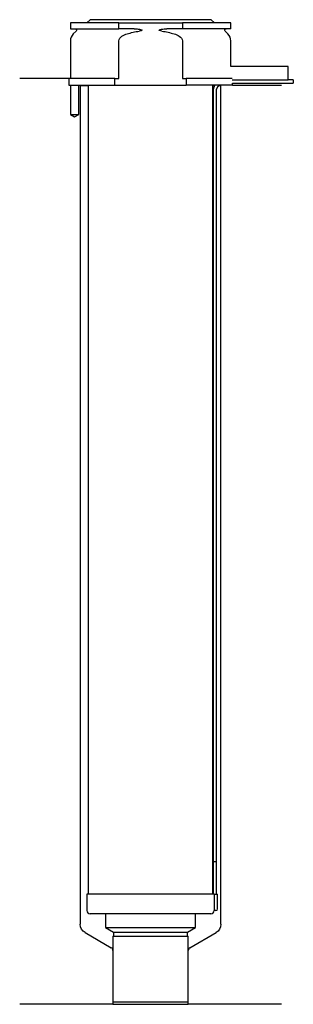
# Model space of a CAD drawing. Header units: millimetres. Extents: x 34 to 117, y 37 to 338.
import ezdxf

# ---------------------------------------------------------------- set-up
doc = ezdxf.new("R2010")
doc.units = ezdxf.units.MM
for name, color, linetype in [('201', 7, 'Continuous'), ('30', 7, 'Continuous'), ('32', 7, 'Continuous')]:
    doc.layers.add(name, color=color, linetype=linetype)

msp = doc.modelspace()

# ---------------------------------------------------------------- linework, layer by layer
at = {"layer": '201', "color": 113}
for p, q in [((48.6, 320.26), (33.6, 320.26)), ((48.6, 320.26), (48.6, 318.26)), ((49.15, 318.26), (49.15, 309.26)), ((51.65, 309.26), (51.65, 318.26)), ((52, 318.26), (52.1, 318.16)), ((52.1, 318.16), (52.1, 61.82)), ((52.1, 318.16), (54.55, 318.16)), ((92.65, 318.16), (93.2, 318.16)), ((94.47, 318.16), (95.1, 318.16)), ((95.1, 318.16), (95.2, 318.26)), ((95.1, 61.82), (95.1, 318.16)), ((98.6, 318.26), (113.6, 318.26)), ((49.15, 309.26), (50.4, 308.53)), ((50.4, 308.53), (51.65, 309.26)), ((53.6, 59.22), (61.6, 54.6)), ((85.61, 54.6), (93.6, 59.22)), ((62.1, 53.74), (62.1, 37.32)), ((85.11, 37.32), (85.11, 53.74)), ((62.1, 37.32), (33.6, 37.32)), ((62.1, 37.32), (85.11, 37.32)), ((113.6, 37.32), (85.11, 37.32))]:
    msp.add_line(p, q, dxfattribs=at)
at = {"layer": '201', "color": 113, "extrusion": (0, 0, -1)}
for centre, start, end in [((-55.1, 61.82), 300, 360), ((-92.1, 61.82), 180, 240)]:
    msp.add_arc(centre, 3, start, end, dxfattribs=at)
at = {"layer": '201', "color": 113}
for centre, start, end in [((61.1, 53.74), 0, 60), ((86.11, 53.74), 120, 180)]:
    msp.add_arc(centre, 1, start, end, dxfattribs=at)
at = {"layer": '30', "color": 113}
for p, q in [((63.91, 337.26), (49.1, 337.26)), ((49.1, 337.26), (49.1, 335.46)), ((55.1, 338.26), (54.1, 337.26)), ((92.1, 338.26), (55.1, 338.26)), ((63.91, 335.46), (63.91, 337.26)), ((63.91, 337.26), (83.3, 337.26)), ((98.1, 337.26), (83.3, 337.26)), ((83.3, 337.26), (83.3, 335.46)), ((93.1, 337.26), (92.1, 338.26)), ((98.1, 335.46), (98.1, 337.26)), ((49.1, 335.46), (63.91, 335.46)), ((50.84, 334.77), (49.98, 333.92)), ((68.6, 335.46), (63.91, 335.46)), ((83.3, 335.46), (78.61, 335.46)), ((98.1, 335.46), (83.3, 335.46)), ((97.23, 333.92), (96.37, 334.77)), ((49.1, 331.8), (49.1, 320.26)), ((63.91, 320.26), (63.91, 331.8)), ((83.3, 331.8), (83.3, 320.26)), ((98.1, 323.96), (98.1, 331.8)), ((62.71, 320.26), (48.6, 320.26)), ((48.6, 320.26), (48.6, 318.26)), ((62.71, 318.26), (62.71, 320.26)), ((62.71, 320.26), (63.91, 320.26)), ((83.3, 320.26), (84.5, 320.26)), ((84.5, 320.26), (84.5, 318.26)), ((98.57, 320.26), (84.5, 320.26)), ((117.2, 319.86), (115.6, 319.86)), ((117.2, 319.86), (117.2, 318.86)), ((48.6, 318.26), (62.71, 318.26)), ((49.15, 318.26), (49.15, 309.26)), ((51.65, 309.26), (51.65, 318.26)), ((54.55, 318.26), (54.55, 70.96)), ((62.71, 318.26), (84.5, 318.26)), ((98.6, 318.26), (84.5, 318.26)), ((92.65, 70.96), (92.65, 318.26)), ((92.7, 316.36), (92.7, 80.96)), ((93.7, 80.96), (93.7, 316.36)), ((98.6, 318.86), (117.2, 318.86)), ((98.6, 318.26), (98.6, 318.86)), ((49.15, 309.26), (51.65, 309.26)), ((92.7, 80.96), (93.7, 80.96)), ((92.7, 80.96), (92.7, 70.96)), ((92.7, 80.96), (93.7, 80.96)), ((93.7, 70.96), (93.7, 80.96)), ((93.04, 70.96), (54.15, 70.96)), ((54.15, 70.96), (54.15, 65.96)), ((93.04, 70.96), (93.04, 66.46)), ((93.04, 70.96), (94.05, 70.96)), ((94.05, 66.46), (94.05, 70.96)), ((92.05, 64.96), (55.15, 64.96)), ((59.85, 64.96), (59.85, 60.77)), ((87.35, 60.77), (87.35, 64.96)), ((93.55, 65.96), (93.05, 65.96)), ((59.85, 60.77), (87.35, 60.77)), ((59.85, 60.77), (62.3, 59.36)), ((84.91, 59.36), (87.35, 60.77)), ((62.1, 58.16), (85.11, 58.16)), ((62.1, 58.16), (62.1, 38.06)), ((62.3, 59.36), (84.91, 59.36)), ((62.3, 59.36), (62.3, 58.16)), ((84.91, 58.16), (84.91, 59.36)), ((85.11, 38.06), (85.11, 58.16)), ((62.1, 38.06), (85.11, 38.06))]:
    msp.add_line(p, q, dxfattribs=at)
at = {"layer": '30', "color": 113, "extrusion": (0, 0, -1)}
for centre, radius, start, end in [((-50.55, 335.06), 0.4, 90, 225), ((-96.65, 335.06), 0.4, -45, 90), ((-96.2, 316.36), 2.5, 0, 49.4634)]:
    msp.add_arc(centre, radius, start, end, dxfattribs=at)
at = {"layer": '30', "color": 113}
for centre, radius, start, end in [((52.1, 331.8), 3, 135, 180), ((95.1, 331.8), 3, 0, 45), ((96.2, 316.36), 3.5, 147.1205, 180), ((93.55, 66.46), 0.5, -90, 0), ((55.15, 65.96), 1, 180, 270), ((92.05, 65.96), 1, -90, 0)]:
    msp.add_arc(centre, radius, start, end, dxfattribs=at)
for points in [[(66.41, 333.92), (67.63, 334.29), (68.87, 334.58), (70.13, 334.77)], [(77.08, 334.77), (78.33, 334.58), (79.57, 334.29), (80.8, 333.92)]]:
    msp.add_open_spline(points, degree=3, dxfattribs=at)
for points, knots in [([(68.6, 335.46), (68.64, 335.46), (68.68, 335.45), (69.23, 335.45), (69.73, 335.4), (70.22, 335.32), (70.42, 335.29), (70.61, 335.26), (70.83, 335.18), (70.86, 335.17), (70.9, 335.15), (70.92, 335.14), (70.95, 335.13), (70.97, 335.11), (70.98, 335.1), (70.99, 335.09), (71, 335.08), (71, 335.07), (71, 335.06), (71, 335.05), (71, 335.04), (71, 335.04), (70.99, 335.03), (70.99, 335.02), (70.97, 335), (70.95, 334.98), (70.86, 334.93), (70.78, 334.91), (70.51, 334.84), (70.32, 334.8), (70.13, 334.77)], [0, 0, 0, 0, 0.037532, 0.037532, 0.479326, 0.479326, 0.479326, 0.652283, 0.652283, 0.67679, 0.67679, 0.692908, 0.692908, 0.709848, 0.709848, 0.715998, 0.715998, 0.722254, 0.722254, 0.726798, 0.726798, 0.731321, 0.731321, 0.738696, 0.738696, 0.757525, 0.757525, 0.830443, 0.830443, 1, 1, 1, 1]), ([(77.08, 334.77), (76.8, 334.82), (76.49, 334.82), (76.19, 335.03), (76.23, 335.11), (76.36, 335.18), (76.43, 335.2), (76.63, 335.26), (76.77, 335.29), (77.47, 335.41), (78.04, 335.46), (78.61, 335.46)], [0, 0, 0, 0, 0.25, 0.25, 0.3125, 0.3125, 0.375, 0.375, 0.5, 0.5, 1, 1, 1, 1]), ([(63.91, 331.8), (63.91, 332.38), (64.35, 332.88), (65.31, 333.53), (65.86, 333.75), (66.41, 333.92)], [0, 0, 0, 0, 0.5, 0.5, 1, 1, 1, 1]), ([(80.8, 333.92), (81.35, 333.75), (81.9, 333.53), (82.85, 332.88), (83.3, 332.38), (83.3, 331.8)], [0, 0, 0, 0, 0.5, 0.5, 1, 1, 1, 1]), ([(93.04, 66.46), (93.04, 66.4), (93.04, 66.34), (93.04, 66.24), (93.04, 66.19), (93.04, 66.1), (93.04, 66.07), (93.05, 66.01), (93.05, 65.98), (93.05, 65.97), (93.05, 65.96), (93.05, 65.96)], [0, 0, 0, 0, 0.207769, 0.207769, 0.415759, 0.415759, 0.624157, 0.624157, 0.834463, 0.834463, 1, 1, 1, 1])]:
    msp.add_open_spline(points, degree=3, knots=knots, dxfattribs=at)
at = {"layer": '32', "color": 113}
for p, q in [((115.6, 323.96), (98.07, 323.96)), ((115.6, 319.76), (115.6, 323.96)), ((115.6, 319.76), (98.57, 319.76))]:
    msp.add_line(p, q, dxfattribs=at)

doc.saveas('drawing.dxf')
